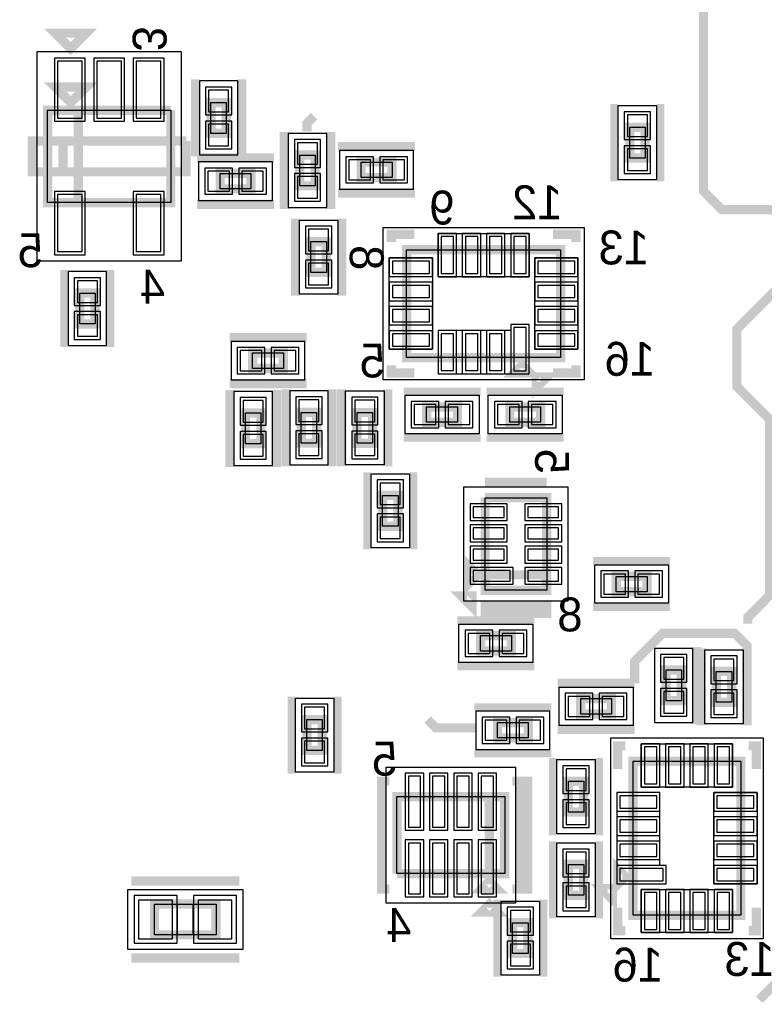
# Model space of a CAD drawing. Extents: x -10 to 137, y -32 to 198.
# Tile 43 of 64: x 104 to 116, y 70 to 87. Entities that reach past the tile are written whole.
import ezdxf

# ---------------------------------------------------------------- set-up
doc = ezdxf.new("R2010")
doc.units = 0
for name, color, linetype in [('PG_ASSEMBLY_BOTTOM', 52, 'CONTINUOUS'), ('PG_DFA_BOUND_BOTTOM', 254, 'CONTINUOUS'), ('PG_PLACE_BOUND_BOTTOM', 73, 'CONTINUOUS'), ('PG_SILKSCREEN_BOTTOM', 2, 'CONTINUOUS'), ('PG_SOLDERMASK_BOTTOM', 212, 'CONTINUOUS'), ('PIN_BOTTOM', 2, 'CONTINUOUS'), ('PIN_PASTEMASK_BOTTOM', 132, 'CONTINUOUS'), ('PIN_SOLDERMASK_BOTTOM', 212, 'CONTINUOUS'), ('VKO_BOTTOM', 173, 'CONTINUOUS')]:
    doc.layers.add(name, color=color, linetype=linetype)

msp = doc.modelspace()

# ---------------------------------------------------------------- linework, layer by layer
at = {"layer": 'PG_ASSEMBLY_BOTTOM', "const_width": 0.1524}
for points in [[(104.489504, 85.18906), (104.235504, 85.44306), (104.743504, 85.44306), (104.489504, 85.18906)], [(107.05592, 85.188552), (107.05592, 84.680552), (106.80192, 84.680552), (106.80192, 85.188552), (107.05592, 85.188552)], [(106.140504, 85.06206), (106.140504, 83.53806), (104.108504, 83.53806), (104.108504, 85.06206), (104.616504, 85.06206), (104.616504, 83.53806)], [(104.616504, 83.53806), (104.616504, 85.06206), (106.140504, 85.06206)], [(113.963196, 84.781136), (113.963196, 84.273136), (113.709196, 84.273136), (113.709196, 84.781136), (113.963196, 84.781136)], [(108.2675, 83.81492), (108.2675, 84.32292), (108.5215, 84.32292), (108.5215, 83.81492), (108.2675, 83.81492)], [(109.78896, 83.95208), (109.28096, 83.95208), (109.28096, 84.20608), (109.78896, 84.20608), (109.78896, 83.95208)], [(106.954828, 84.019644), (107.462828, 84.019644), (107.462828, 83.765644), (106.954828, 83.765644), (106.954828, 84.019644)], [(108.705904, 82.895694), (108.705904, 82.387694), (108.451904, 82.387694), (108.451904, 82.895694), (108.705904, 82.895694)], [(110.03026, 80.984344), (110.03026, 82.762344), (112.57026, 82.762344), (112.57026, 80.984344), (110.03026, 80.984344)], [(104.638094, 81.538572), (104.638094, 82.046572), (104.892094, 82.046572), (104.892094, 81.538572), (104.638094, 81.538572)], [(107.997752, 80.806036), (107.489752, 80.806036), (107.489752, 81.060036), (107.997752, 81.060036), (107.997752, 80.806036)], [(112.06226, 80.730344), (111.80826, 80.730344), (111.93526, 80.857344), (112.06226, 80.730344)], [(110.36046, 80.171036), (110.86846, 80.171036), (110.86846, 79.917036), (110.36046, 79.917036), (110.36046, 80.171036)], [(112.24006, 79.917036), (111.73206, 79.917036), (111.73206, 80.171036), (112.24006, 80.171036), (112.24006, 79.917036)], [(107.62615, 80.070706), (107.62615, 79.562706), (107.37215, 79.562706), (107.37215, 80.070706), (107.62615, 80.070706)], [(108.54563, 80.08112), (108.54563, 79.57312), (108.29163, 79.57312), (108.29163, 80.08112), (108.54563, 80.08112)], [(109.212634, 79.57058), (109.212634, 80.07858), (109.466634, 80.07858), (109.466634, 79.57058), (109.212634, 79.57058)], [(109.63402, 78.203044), (109.63402, 78.711044), (109.88802, 78.711044), (109.88802, 78.203044), (109.63402, 78.203044)], [(111.325152, 78.672436), (112.341152, 78.672436), (112.341152, 77.148436), (111.325152, 77.148436), (111.325152, 77.402436), (112.341152, 77.402436)], [(112.341152, 77.402436), (111.325152, 77.402436), (111.325152, 78.672436)], [(111.198152, 77.402436), (111.071152, 77.275436), (111.071152, 77.529436), (111.198152, 77.402436)], [(113.995708, 77.123036), (113.487708, 77.123036), (113.487708, 77.377036), (113.995708, 77.377036), (113.995708, 77.123036)], [(111.757968, 76.145136), (111.249968, 76.145136), (111.249968, 76.399136), (111.757968, 76.399136), (111.757968, 76.145136)], [(114.308382, 75.325732), (114.308382, 75.833732), (114.562382, 75.833732), (114.562382, 75.325732), (114.308382, 75.325732)], [(115.391438, 75.809856), (115.391438, 75.301856), (115.137438, 75.301856), (115.137438, 75.809856), (115.391438, 75.809856)], [(112.900714, 75.36053), (113.408714, 75.36053), (113.408714, 75.10653), (112.900714, 75.10653), (112.900714, 75.36053)], [(108.63961, 75.014836), (108.63961, 74.506836), (108.38561, 74.506836), (108.38561, 75.014836), (108.63961, 75.014836)], [(112.03686, 74.712576), (111.52886, 74.712576), (111.52886, 74.966576), (112.03686, 74.966576), (112.03686, 74.712576)], [(113.764568, 74.329036), (115.542568, 74.329036), (115.542568, 71.789036), (113.764568, 71.789036), (113.764568, 74.329036)], [(112.95126, 73.998836), (112.95126, 73.490836), (112.69726, 73.490836), (112.69726, 73.998836), (112.95126, 73.998836)], [(111.395002, 73.746106), (111.395002, 72.476106), (109.871002, 72.476106)], [(109.871002, 72.476106), (109.871002, 73.746106), (111.649002, 73.746106), (111.649002, 72.476106), (111.395002, 72.476106), (111.395002, 73.746106)], [(113.510568, 72.297036), (113.510568, 72.551036), (113.637568, 72.424036), (113.510568, 72.297036)], [(112.69726, 72.119236), (112.69726, 72.627236), (112.95126, 72.627236), (112.95126, 72.119236), (112.69726, 72.119236)], [(111.522002, 72.222106), (111.268002, 72.222106), (111.395002, 72.349106), (111.522002, 72.222106)], [(105.871264, 71.97471), (106.887264, 71.97471), (106.887264, 71.46671), (105.871264, 71.46671), (105.871264, 71.97471)], [(111.77905, 71.158608), (111.77905, 71.666608), (112.03305, 71.666608), (112.03305, 71.158608), (111.77905, 71.158608)]]:
    msp.add_lwpolyline(points, dxfattribs=at)
at = {"layer": 'PG_DFA_BOUND_BOTTOM'}
for points in [[(106.318304, 86.022434), (103.930704, 86.022434), (103.930704, 82.577686), (106.318304, 82.577686)], [(107.24642, 85.54466), (106.61142, 85.54466), (106.61142, 84.324444), (107.24642, 84.324444)], [(114.153696, 83.917028), (113.518696, 83.917028), (113.518696, 85.137244), (114.153696, 85.137244)], [(108.077, 83.458812), (108.712, 83.458812), (108.712, 84.679028), (108.077, 84.679028)], [(110.145068, 83.76158), (110.145068, 84.39658), (108.924852, 84.39658), (108.924852, 83.76158)], [(106.59872, 84.210144), (106.59872, 83.575144), (107.818936, 83.575144), (107.818936, 84.210144)], [(108.261404, 83.251802), (108.896404, 83.251802), (108.896404, 82.031586), (108.261404, 82.031586)], [(109.643164, 80.615282), (109.643164, 83.130644), (112.957356, 83.130644), (112.957356, 80.615282)], [(104.447594, 81.182464), (105.082594, 81.182464), (105.082594, 82.40268), (104.447594, 82.40268)], [(108.35386, 80.615536), (108.35386, 81.250536), (107.133644, 81.250536), (107.133644, 80.615536)], [(107.81665, 80.426814), (107.18165, 80.426814), (107.18165, 79.206598), (107.81665, 79.206598)], [(108.73613, 80.437228), (108.10113, 80.437228), (108.10113, 79.217012), (108.73613, 79.217012)], [(109.657134, 79.214472), (109.022134, 79.214472), (109.022134, 80.434688), (109.657134, 80.434688)], [(110.004352, 80.361536), (111.224568, 80.361536), (111.224568, 79.726536), (110.004352, 79.726536)], [(112.596168, 79.726536), (111.375952, 79.726536), (111.375952, 80.361536), (112.596168, 80.361536)], [(110.07852, 79.067152), (110.07852, 77.846936), (109.44352, 77.846936), (109.44352, 79.067152)], [(110.975902, 78.850236), (112.68964, 78.850236), (112.68964, 76.970636), (110.975902, 76.970636)], [(113.1316, 77.567536), (114.351816, 77.567536), (114.351816, 76.932536), (113.1316, 76.932536)], [(112.114076, 75.954636), (110.89386, 75.954636), (110.89386, 76.589636), (112.114076, 76.589636)], [(114.117882, 74.969624), (114.752882, 74.969624), (114.752882, 76.18984), (114.117882, 76.18984)], [(114.946938, 76.165964), (115.581938, 76.165964), (115.581938, 74.945748), (114.946938, 74.945748)], [(112.544606, 74.91603), (112.544606, 75.55103), (113.764822, 75.55103), (113.764822, 74.91603)], [(108.19511, 75.370944), (108.83011, 75.370944), (108.83011, 74.150728), (108.19511, 74.150728)], [(112.392968, 74.522076), (112.392968, 75.157076), (111.172752, 75.157076), (111.172752, 74.522076)], [(113.395506, 74.716132), (115.910868, 74.716132), (115.910868, 71.40194), (113.395506, 71.40194)], [(113.14176, 74.354944), (113.14176, 73.134728), (112.50676, 73.134728), (112.50676, 74.354944)], [(109.693202, 71.989696), (109.693202, 74.232516), (111.826802, 74.232516), (111.826802, 71.989696)], [(112.50676, 71.763128), (112.50676, 72.983344), (113.14176, 72.983344), (113.14176, 71.763128)], [(105.432098, 71.22541), (105.432098, 72.21601), (107.32643, 72.21601), (107.32643, 71.22541)], [(111.58855, 70.8025), (111.58855, 72.022716), (112.22355, 72.022716), (112.22355, 70.8025)]]:
    msp.add_lwpolyline(points, close=True, dxfattribs=at)
at = {"layer": 'PG_PLACE_BOUND_BOTTOM'}
for points in [[(106.140504, 85.06206), (106.140504, 83.53806), (104.108504, 83.53806), (104.108504, 85.06206)], [(107.05592, 85.188552), (107.05592, 84.680552), (106.80192, 84.680552), (106.80192, 85.188552)], [(113.963196, 84.273136), (113.709196, 84.273136), (113.709196, 84.781136), (113.963196, 84.781136)], [(108.2675, 83.81492), (108.2675, 84.32292), (108.5215, 84.32292), (108.5215, 83.81492)], [(109.78896, 83.95208), (109.28096, 83.95208), (109.28096, 84.20608), (109.78896, 84.20608)], [(106.954828, 84.019644), (107.462828, 84.019644), (107.462828, 83.765644), (106.954828, 83.765644)], [(108.451904, 82.895694), (108.705904, 82.895694), (108.705904, 82.387694), (108.451904, 82.387694)], [(110.03026, 80.984344), (110.03026, 82.762344), (112.57026, 82.762344), (112.57026, 80.984344)], [(104.638094, 81.538572), (104.638094, 82.046572), (104.892094, 82.046572), (104.892094, 81.538572)], [(107.997752, 80.806036), (107.489752, 80.806036), (107.489752, 81.060036), (107.997752, 81.060036)], [(107.62615, 80.070706), (107.62615, 79.562706), (107.37215, 79.562706), (107.37215, 80.070706)], [(108.54563, 80.08112), (108.54563, 79.57312), (108.29163, 79.57312), (108.29163, 80.08112)], [(109.466634, 79.57058), (109.212634, 79.57058), (109.212634, 80.07858), (109.466634, 80.07858)], [(110.36046, 80.171036), (110.86846, 80.171036), (110.86846, 79.917036), (110.36046, 79.917036)], [(112.24006, 79.917036), (111.73206, 79.917036), (111.73206, 80.171036), (112.24006, 80.171036)], [(109.88802, 78.711044), (109.88802, 78.203044), (109.63402, 78.203044), (109.63402, 78.711044)], [(111.325152, 78.672436), (112.341152, 78.672436), (112.341152, 77.148436), (111.325152, 77.148436)], [(113.487708, 77.377036), (113.995708, 77.377036), (113.995708, 77.123036), (113.487708, 77.123036)], [(111.757968, 76.145136), (111.249968, 76.145136), (111.249968, 76.399136), (111.757968, 76.399136)], [(114.308382, 75.325732), (114.308382, 75.833732), (114.562382, 75.833732), (114.562382, 75.325732)], [(115.137438, 75.809856), (115.391438, 75.809856), (115.391438, 75.301856), (115.137438, 75.301856)], [(112.900714, 75.10653), (112.900714, 75.36053), (113.408714, 75.36053), (113.408714, 75.10653)], [(108.38561, 75.014836), (108.63961, 75.014836), (108.63961, 74.506836), (108.38561, 74.506836)], [(112.03686, 74.712576), (111.52886, 74.712576), (111.52886, 74.966576), (112.03686, 74.966576)], [(113.764568, 74.329036), (115.542568, 74.329036), (115.542568, 71.789036), (113.764568, 71.789036)], [(112.95126, 73.998836), (112.95126, 73.490836), (112.69726, 73.490836), (112.69726, 73.998836)], [(109.871002, 72.476106), (109.871002, 73.746106), (111.649002, 73.746106), (111.649002, 72.476106)], [(112.69726, 72.119236), (112.69726, 72.627236), (112.95126, 72.627236), (112.95126, 72.119236)], [(105.871264, 71.46671), (105.871264, 71.97471), (106.887264, 71.97471), (106.887264, 71.46671)], [(111.77905, 71.158608), (111.77905, 71.666608), (112.03305, 71.666608), (112.03305, 71.158608)]]:
    msp.add_lwpolyline(points, close=True, dxfattribs=at)
at = {"layer": 'PG_SILKSCREEN_BOTTOM'}
for points, const_width in [([(115.61191, 87.5665), (118.18747, 87.5665), (118.60911, 87.14486), (118.60911, 84.19338), (117.83695, 83.42122), (115.23345, 83.42122), (114.92611, 83.72856), (114.92611, 86.8807), (115.61191, 87.5665)], 0.1524), ([(104.489504, 86.07806), (104.235504, 86.33206), (104.743504, 86.33206), (104.489504, 86.07806)], 0.1524), ([(106.54792, 85.569552), (106.54792, 84.299552)], 0.1524), ([(107.30992, 85.569552), (107.30992, 84.299552)], 0.1524), ([(113.455196, 85.162136), (113.455196, 83.892136)], 0.127), ([(114.217196, 85.162136), (114.217196, 83.892136)], 0.127), ([(108.38688, 84.715604), (108.38688, 84.845906), (108.504736, 84.963762)], 0.1524), ([(108.0135, 83.43392), (108.0135, 84.70392)], 0.1524), ([(108.7755, 83.43392), (108.7755, 84.70392)], 0.1524), ([(106.394504, 84.55406), (106.394504, 84.04606), (103.854504, 84.04606), (103.854504, 84.55406), (104.362504, 84.55406), (104.362504, 84.04606)], 0.1524), ([(104.362504, 84.04606), (104.362504, 84.55406), (106.394504, 84.55406)], 0.1524), ([(110.16996, 84.46008), (108.89996, 84.46008)], 0.1524), ([(106.573828, 84.273644), (107.843828, 84.273644)], 0.1524), ([(110.16996, 83.69808), (108.89996, 83.69808)], 0.1524), ([(106.573828, 83.511644), (107.843828, 83.511644)], 0.1524), ([(108.197904, 83.276694), (108.197904, 82.006694)], 0.1524), ([(108.959904, 83.276694), (108.959904, 82.006694)], 0.1524), ([(115.65763, 76.59624), (115.65763, 76.70165), (116.0145, 77.05852), (116.0145, 79.97063), (115.47602, 80.50911), (115.47602, 81.45272), (116.55298, 82.52968), (116.55298, 83.17103)], 0.1524), ([(109.77626, 82.889344), (109.77626, 83.016344), (110.15726, 83.016344)], 0.1524), ([(112.82426, 82.889344), (112.82426, 83.016344), (112.44326, 83.016344)], 0.1524), ([(104.384094, 81.157572), (104.384094, 82.427572)], 0.127), ([(105.146094, 81.157572), (105.146094, 82.427572)], 0.127), ([(108.378752, 81.314036), (107.108752, 81.314036)], 0.1524), ([(109.77626, 80.857344), (109.77626, 80.730344), (110.15726, 80.730344)], 0.1524), ([(112.44326, 80.730344), (112.82426, 80.730344), (112.82426, 80.857344)], 0.1524), ([(112.345724, 80.662018), (112.166146, 80.48244), (112.166146, 80.662018), (112.345724, 80.662018)], 0.1524), ([(108.378752, 80.552036), (107.108752, 80.552036)], 0.1524), ([(107.11815, 80.451706), (107.11815, 79.181706)], 0.1524), ([(107.88015, 80.451706), (107.88015, 79.181706)], 0.1524), ([(108.03763, 80.46212), (108.03763, 79.19212)], 0.1524), ([(108.79963, 80.46212), (108.79963, 79.19212)], 0.1524), ([(108.958634, 79.18958), (108.958634, 80.45958)], 0.1524), ([(109.720634, 79.18958), (109.720634, 80.45958)], 0.1524), ([(109.97946, 80.425036), (111.24946, 80.425036)], 0.127), ([(112.62106, 80.425036), (111.35106, 80.425036)], 0.127), ([(109.97946, 79.663036), (111.24946, 79.663036)], 0.127), ([(112.62106, 79.663036), (111.35106, 79.663036)], 0.127), ([(109.38002, 77.822044), (109.38002, 79.092044)], 0.127), ([(110.14202, 77.822044), (110.14202, 79.092044)], 0.127), ([(111.325152, 78.926436), (112.341152, 78.926436)], 0.1524), ([(114.376708, 77.631036), (113.106708, 77.631036)], 0.127), ([(111.108744, 77.054456), (111.108744, 76.874878), (110.929166, 77.054456), (111.108744, 77.054456)], 0.1524), ([(111.325152, 76.894436), (111.325152, 76.767436), (112.341152, 76.767436), (112.341152, 76.894436), (111.325152, 76.894436)], 0.1524), ([(114.376708, 76.869036), (113.106708, 76.869036)], 0.127), ([(112.138968, 76.653136), (110.868968, 76.653136)], 0.127), ([(113.789714, 75.61453), (113.789714, 75.974194), (114.25301, 76.43749), (115.44173, 76.43749), (115.645438, 76.233782), (115.645438, 76.190856)], 0.1524), ([(114.816382, 74.944732), (114.816382, 76.214732)], 0.1524), ([(114.883438, 76.190856), (114.883438, 74.920856)], 0.1524), ([(115.645438, 76.190856), (115.645438, 74.920856)], 0.1524), ([(112.138968, 75.891136), (110.868968, 75.891136)], 0.127), ([(112.519714, 75.61453), (113.789714, 75.61453)], 0.1524), ([(108.13161, 75.395836), (108.13161, 74.125836)], 0.127), ([(108.89361, 75.395836), (108.89361, 74.125836)], 0.127), ([(112.41786, 75.220576), (111.14786, 75.220576)], 0.127), ([(111.16818, 74.8792), (110.51159, 74.8792), (110.374176, 75.016614)], 0.1524), ([(112.519714, 74.85253), (113.789714, 74.85253)], 0.1524), ([(112.41786, 74.458576), (111.14786, 74.458576)], 0.127), ([(113.637568, 74.583036), (113.510568, 74.583036), (113.510568, 74.202036)], 0.1524), ([(115.669568, 74.583036), (115.796568, 74.583036), (115.796568, 74.202036)], 0.1524), ([(112.44326, 74.379836), (112.44326, 73.109836)], 0.127), ([(113.20526, 74.379836), (113.20526, 73.109836)], 0.127), ([(109.744002, 72.222106), (109.617002, 72.222106), (109.617002, 74.000106), (109.744002, 74.000106)], 0.1524), ([(111.776002, 72.222106), (111.903002, 72.222106), (111.903002, 74.000106)], 0.1524), ([(111.776002, 74.000106), (112.030002, 74.000106), (112.030002, 72.222106), (111.776002, 72.222106)], 0.1524), ([(112.44326, 71.738236), (112.44326, 73.008236)], 0.127), ([(113.20526, 71.738236), (113.20526, 73.008236)], 0.127), ([(105.490264, 72.35571), (107.268264, 72.35571)], 0.1524), ([(113.424462, 72.04964), (113.244884, 72.229218), (113.424462, 72.229218), (113.424462, 72.04964)], 0.1524), ([(111.522002, 71.841106), (111.268002, 71.841106), (111.395002, 71.968106), (111.522002, 71.841106)], 0.1524), ([(111.52505, 70.777608), (111.52505, 72.047608)], 0.127), ([(112.28705, 70.777608), (112.28705, 72.047608)], 0.127), ([(113.510568, 71.916036), (113.510568, 71.535036), (113.637568, 71.535036)], 0.1524), ([(115.669568, 71.535036), (115.796568, 71.535036), (115.796568, 71.916036)], 0.1524), ([(105.490264, 71.08571), (107.268264, 71.08571)], 0.1524), ([(116.401596, 70.79361), (116.242846, 70.79361), (115.84686, 70.397624)], 0.1524)]:
    msp.add_lwpolyline(points, dxfattribs=dict(at, const_width=const_width))
at = {"layer": 'PG_SOLDERMASK_BOTTOM'}
for points in [[(110.547912, 82.317844), (110.547912, 83.029044), (112.052608, 83.029044), (112.052608, 82.317844)], [(109.744764, 81.120996), (109.744764, 82.625692), (110.455964, 82.625692), (110.455964, 81.120996)], [(112.144556, 81.120996), (112.144556, 82.625692), (112.855756, 82.625692), (112.855756, 81.120996)], [(110.547912, 80.717644), (111.747808, 80.717644), (111.747808, 80.716882), (112.052608, 80.716882), (112.052608, 81.529682), (111.747808, 81.529682), (111.747808, 81.428844), (110.547912, 81.428844)], [(113.90122, 74.614532), (115.405916, 74.614532), (115.405916, 73.903332), (113.90122, 73.903332)], [(113.497868, 73.811384), (113.497868, 72.611488), (113.497106, 72.611488), (113.497106, 72.306688), (114.309906, 72.306688), (114.309906, 72.611488), (114.209068, 72.611488), (114.209068, 73.811384)], [(115.098068, 73.811384), (115.809268, 73.811384), (115.809268, 72.306688), (115.098068, 72.306688)], [(113.90122, 72.21474), (115.405916, 72.21474), (115.405916, 71.50354), (113.90122, 71.50354)]]:
    msp.add_lwpolyline(points, close=True, dxfattribs=at)
at = {"layer": 'PIN_BOTTOM'}
for points in [[(104.677718, 85.870034), (104.271318, 85.870034), (104.271318, 84.930234), (104.677718, 84.930234)], [(105.327704, 85.870034), (104.921304, 85.870034), (104.921304, 84.930234), (105.327704, 84.930234)], [(105.97769, 85.870034), (105.57129, 85.870034), (105.57129, 84.930234), (105.97769, 84.930234)], [(107.09402, 85.39226), (106.76382, 85.39226), (106.76382, 85.03666), (107.09402, 85.03666)], [(114.001296, 84.984844), (113.671096, 84.984844), (113.671096, 84.629244), (114.001296, 84.629244)], [(107.09402, 84.832444), (106.76382, 84.832444), (106.76382, 84.476844), (107.09402, 84.476844)], [(108.2294, 84.171028), (108.5596, 84.171028), (108.5596, 84.526628), (108.2294, 84.526628)], [(114.001296, 84.425028), (113.671096, 84.425028), (113.671096, 84.069428), (114.001296, 84.069428)], [(109.432852, 83.91398), (109.432852, 84.24418), (109.077252, 84.24418), (109.077252, 83.91398)], [(109.992668, 83.91398), (109.992668, 84.24418), (109.637068, 84.24418), (109.637068, 83.91398)], [(106.75112, 84.057744), (106.75112, 83.727544), (107.10672, 83.727544), (107.10672, 84.057744)], [(107.310936, 84.057744), (107.310936, 83.727544), (107.666536, 83.727544), (107.666536, 84.057744)], [(108.2294, 83.611212), (108.5596, 83.611212), (108.5596, 83.966812), (108.2294, 83.966812)], [(104.677718, 83.669886), (104.271318, 83.669886), (104.271318, 82.730086), (104.677718, 82.730086)], [(105.97769, 83.669886), (105.57129, 83.669886), (105.57129, 82.730086), (105.97769, 82.730086)], [(108.744004, 83.099402), (108.413804, 83.099402), (108.413804, 82.743802), (108.744004, 82.743802)], [(110.598712, 82.368644), (110.801912, 82.368644), (110.801912, 82.978244), (110.598712, 82.978244)], [(110.998762, 82.368644), (111.201962, 82.368644), (111.201962, 82.978244), (110.998762, 82.978244)], [(111.398558, 82.368644), (111.601758, 82.368644), (111.601758, 82.978244), (111.398558, 82.978244)], [(111.798608, 82.368644), (112.001808, 82.368644), (112.001808, 82.978244), (111.798608, 82.978244)], [(108.744004, 82.539586), (108.413804, 82.539586), (108.413804, 82.183986), (108.744004, 82.183986)], [(109.795564, 82.574892), (109.795564, 82.371692), (110.405164, 82.371692), (110.405164, 82.574892)], [(112.195356, 82.574892), (112.195356, 82.371692), (112.804956, 82.371692), (112.804956, 82.574892)], [(104.599994, 81.89468), (104.930194, 81.89468), (104.930194, 82.25028), (104.599994, 82.25028)], [(109.795564, 82.174842), (109.795564, 81.971642), (110.405164, 81.971642), (110.405164, 82.174842)], [(112.195356, 82.174842), (112.195356, 81.971642), (112.804956, 81.971642), (112.804956, 82.174842)], [(104.599994, 81.334864), (104.930194, 81.334864), (104.930194, 81.690464), (104.599994, 81.690464)], [(109.795564, 81.775046), (109.795564, 81.571846), (110.405164, 81.571846), (110.405164, 81.775046)], [(112.195356, 81.775046), (112.195356, 81.571846), (112.804956, 81.571846), (112.804956, 81.775046)], [(109.795564, 81.374996), (109.795564, 81.171796), (110.405164, 81.171796), (110.405164, 81.374996)], [(110.598712, 80.768444), (110.801912, 80.768444), (110.801912, 81.378044), (110.598712, 81.378044)], [(110.998762, 80.768444), (111.201962, 80.768444), (111.201962, 81.378044), (110.998762, 81.378044)], [(111.398558, 80.768444), (111.601758, 80.768444), (111.601758, 81.378044), (111.398558, 81.378044)], [(111.798608, 80.767682), (112.001808, 80.767682), (112.001808, 81.478882), (111.798608, 81.478882)], [(112.195356, 81.374996), (112.195356, 81.171796), (112.804956, 81.171796), (112.804956, 81.374996)], [(107.641644, 80.767936), (107.641644, 81.098136), (107.286044, 81.098136), (107.286044, 80.767936)], [(108.20146, 80.767936), (108.20146, 81.098136), (107.84586, 81.098136), (107.84586, 80.767936)], [(107.66425, 80.274414), (107.33405, 80.274414), (107.33405, 79.918814), (107.66425, 79.918814)], [(108.58373, 80.284828), (108.25353, 80.284828), (108.25353, 79.929228), (108.58373, 79.929228)], [(109.174534, 79.926688), (109.504734, 79.926688), (109.504734, 80.282288), (109.174534, 80.282288)], [(110.156752, 80.209136), (110.156752, 79.878936), (110.512352, 79.878936), (110.512352, 80.209136)], [(110.716568, 80.209136), (110.716568, 79.878936), (111.072168, 79.878936), (111.072168, 80.209136)], [(111.883952, 79.878936), (111.883952, 80.209136), (111.528352, 80.209136), (111.528352, 79.878936)], [(112.443768, 79.878936), (112.443768, 80.209136), (112.088168, 80.209136), (112.088168, 79.878936)], [(107.66425, 79.714598), (107.33405, 79.714598), (107.33405, 79.358998), (107.66425, 79.358998)], [(108.58373, 79.725012), (108.25353, 79.725012), (108.25353, 79.369412), (108.58373, 79.369412)], [(109.174534, 79.366872), (109.504734, 79.366872), (109.504734, 79.722472), (109.174534, 79.722472)], [(109.59592, 78.559152), (109.92612, 78.559152), (109.92612, 78.914752), (109.59592, 78.914752)], [(111.637064, 78.346554), (111.637064, 78.524354), (111.129064, 78.524354), (111.129064, 78.346554)], [(112.53724, 78.346554), (112.53724, 78.524354), (112.02924, 78.524354), (112.02924, 78.346554)], [(109.59592, 77.999336), (109.92612, 77.999336), (109.92612, 78.354936), (109.59592, 78.354936)], [(111.637064, 77.996542), (111.637064, 78.174342), (111.129064, 78.174342), (111.129064, 77.996542)], [(112.53724, 77.996542), (112.53724, 78.174342), (112.02924, 78.174342), (112.02924, 77.996542)], [(111.637064, 77.64653), (111.637064, 77.82433), (111.129064, 77.82433), (111.129064, 77.64653)], [(112.53724, 77.64653), (112.53724, 77.82433), (112.02924, 77.82433), (112.02924, 77.64653)], [(111.737902, 77.296518), (111.737902, 77.474318), (111.128302, 77.474318), (111.128302, 77.296518)], [(112.53724, 77.296518), (112.53724, 77.474318), (112.02924, 77.474318), (112.02924, 77.296518)], [(113.6396, 77.084936), (113.6396, 77.415136), (113.284, 77.415136), (113.284, 77.084936)], [(114.199416, 77.084936), (114.199416, 77.415136), (113.843816, 77.415136), (113.843816, 77.084936)], [(111.40186, 76.107036), (111.40186, 76.437236), (111.04626, 76.437236), (111.04626, 76.107036)], [(111.961676, 76.107036), (111.961676, 76.437236), (111.606076, 76.437236), (111.606076, 76.107036)], [(114.270282, 75.68184), (114.600482, 75.68184), (114.600482, 76.03744), (114.270282, 76.03744)], [(115.429538, 76.013564), (115.099338, 76.013564), (115.099338, 75.657964), (115.429538, 75.657964)], [(112.697006, 75.39863), (112.697006, 75.06843), (113.052606, 75.06843), (113.052606, 75.39863)], [(113.256822, 75.39863), (113.256822, 75.06843), (113.612422, 75.06843), (113.612422, 75.39863)], [(114.270282, 75.122024), (114.600482, 75.122024), (114.600482, 75.477624), (114.270282, 75.477624)], [(115.429538, 75.453748), (115.099338, 75.453748), (115.099338, 75.098148), (115.429538, 75.098148)], [(108.67771, 75.218544), (108.34751, 75.218544), (108.34751, 74.862944), (108.67771, 74.862944)], [(111.680752, 74.674476), (111.680752, 75.004676), (111.325152, 75.004676), (111.325152, 74.674476)], [(112.240568, 74.674476), (112.240568, 75.004676), (111.884968, 75.004676), (111.884968, 74.674476)], [(108.67771, 74.658728), (108.34751, 74.658728), (108.34751, 74.303128), (108.67771, 74.303128)], [(114.15522, 74.563732), (113.95202, 74.563732), (113.95202, 73.954132), (114.15522, 73.954132)], [(114.55527, 74.563732), (114.35207, 74.563732), (114.35207, 73.954132), (114.55527, 73.954132)], [(114.955066, 74.563732), (114.751866, 74.563732), (114.751866, 73.954132), (114.955066, 73.954132)], [(115.355116, 74.563732), (115.151916, 74.563732), (115.151916, 73.954132), (115.355116, 73.954132)], [(112.98936, 74.202544), (112.65916, 74.202544), (112.65916, 73.846944), (112.98936, 73.846944)], [(110.058454, 73.241916), (110.261654, 73.241916), (110.261654, 74.080116), (110.058454, 74.080116)], [(110.458504, 73.241916), (110.661704, 73.241916), (110.661704, 74.080116), (110.458504, 74.080116)], [(110.8583, 73.241916), (111.0615, 73.241916), (111.0615, 74.080116), (110.8583, 74.080116)], [(111.25835, 73.241916), (111.46155, 73.241916), (111.46155, 74.080116), (111.25835, 74.080116)], [(113.548668, 73.760584), (113.548668, 73.557384), (114.158268, 73.557384), (114.158268, 73.760584)], [(115.148868, 73.760584), (115.148868, 73.557384), (115.758468, 73.557384), (115.758468, 73.760584)], [(112.98936, 73.642728), (112.65916, 73.642728), (112.65916, 73.287128), (112.98936, 73.287128)], [(113.548668, 73.360534), (113.548668, 73.157334), (114.158268, 73.157334), (114.158268, 73.360534)], [(115.148868, 73.360534), (115.148868, 73.157334), (115.758468, 73.157334), (115.758468, 73.360534)], [(110.058454, 72.142096), (110.261654, 72.142096), (110.261654, 72.980296), (110.058454, 72.980296)], [(110.458504, 72.142096), (110.661704, 72.142096), (110.661704, 72.980296), (110.458504, 72.980296)], [(110.8583, 72.142096), (111.0615, 72.142096), (111.0615, 72.980296), (110.8583, 72.980296)], [(111.25835, 72.142096), (111.46155, 72.142096), (111.46155, 72.980296), (111.25835, 72.980296)], [(113.548668, 72.960738), (113.548668, 72.757538), (114.158268, 72.757538), (114.158268, 72.960738)], [(115.148868, 72.960738), (115.148868, 72.757538), (115.758468, 72.757538), (115.758468, 72.960738)], [(112.65916, 72.475344), (112.98936, 72.475344), (112.98936, 72.830944), (112.65916, 72.830944)], [(113.547906, 72.560688), (113.547906, 72.357488), (114.259106, 72.357488), (114.259106, 72.560688)], [(115.148868, 72.560688), (115.148868, 72.357488), (115.758468, 72.357488), (115.758468, 72.560688)], [(112.65916, 71.915528), (112.98936, 71.915528), (112.98936, 72.271128), (112.65916, 72.271128)], [(114.15522, 72.16394), (113.95202, 72.16394), (113.95202, 71.55434), (114.15522, 71.55434)], [(114.55527, 72.16394), (114.35207, 72.16394), (114.35207, 71.55434), (114.55527, 71.55434)], [(114.955066, 72.16394), (114.751866, 72.16394), (114.751866, 71.55434), (114.955066, 71.55434)], [(115.355116, 72.16394), (115.151916, 72.16394), (115.151916, 71.55434), (115.355116, 71.55434)], [(105.609898, 72.03821), (105.609898, 71.40321), (106.168698, 71.40321), (106.168698, 72.03821)], [(106.58983, 72.03821), (106.58983, 71.40321), (107.14863, 71.40321), (107.14863, 72.03821)], [(111.74095, 71.514716), (112.07115, 71.514716), (112.07115, 71.870316), (111.74095, 71.870316)], [(111.74095, 70.9549), (112.07115, 70.9549), (112.07115, 71.3105), (111.74095, 71.3105)]]:
    msp.add_lwpolyline(points, close=True, dxfattribs=at)
at = {"layer": 'PIN_PASTEMASK_BOTTOM'}
for points in [[(104.677718, 85.870034), (104.271318, 85.870034), (104.271318, 84.930234), (104.677718, 84.930234)], [(105.327704, 85.870034), (104.921304, 85.870034), (104.921304, 84.930234), (105.327704, 84.930234)], [(105.97769, 85.870034), (105.57129, 85.870034), (105.57129, 84.930234), (105.97769, 84.930234)], [(107.09402, 85.39226), (106.76382, 85.39226), (106.76382, 85.03666), (107.09402, 85.03666)], [(114.001296, 84.984844), (113.671096, 84.984844), (113.671096, 84.629244), (114.001296, 84.629244)], [(107.09402, 84.832444), (106.76382, 84.832444), (106.76382, 84.476844), (107.09402, 84.476844)], [(108.2294, 84.171028), (108.5596, 84.171028), (108.5596, 84.526628), (108.2294, 84.526628)], [(114.001296, 84.425028), (113.671096, 84.425028), (113.671096, 84.069428), (114.001296, 84.069428)], [(109.432852, 83.91398), (109.432852, 84.24418), (109.077252, 84.24418), (109.077252, 83.91398)], [(109.992668, 83.91398), (109.992668, 84.24418), (109.637068, 84.24418), (109.637068, 83.91398)], [(106.75112, 84.057744), (106.75112, 83.727544), (107.10672, 83.727544), (107.10672, 84.057744)], [(107.310936, 84.057744), (107.310936, 83.727544), (107.666536, 83.727544), (107.666536, 84.057744)], [(108.2294, 83.611212), (108.5596, 83.611212), (108.5596, 83.966812), (108.2294, 83.966812)], [(104.677718, 83.669886), (104.271318, 83.669886), (104.271318, 82.730086), (104.677718, 82.730086)], [(105.97769, 83.669886), (105.57129, 83.669886), (105.57129, 82.730086), (105.97769, 82.730086)], [(108.744004, 83.099402), (108.413804, 83.099402), (108.413804, 82.743802), (108.744004, 82.743802)], [(110.598712, 82.368644), (110.801912, 82.368644), (110.801912, 82.978244), (110.598712, 82.978244)], [(110.998762, 82.368644), (111.201962, 82.368644), (111.201962, 82.978244), (110.998762, 82.978244)], [(111.398558, 82.368644), (111.601758, 82.368644), (111.601758, 82.978244), (111.398558, 82.978244)], [(111.798608, 82.368644), (112.001808, 82.368644), (112.001808, 82.978244), (111.798608, 82.978244)], [(108.744004, 82.539586), (108.413804, 82.539586), (108.413804, 82.183986), (108.744004, 82.183986)], [(109.795564, 82.574892), (109.795564, 82.371692), (110.405164, 82.371692), (110.405164, 82.574892)], [(112.195356, 82.574892), (112.195356, 82.371692), (112.804956, 82.371692), (112.804956, 82.574892)], [(104.599994, 81.89468), (104.930194, 81.89468), (104.930194, 82.25028), (104.599994, 82.25028)], [(109.795564, 82.174842), (109.795564, 81.971642), (110.405164, 81.971642), (110.405164, 82.174842)], [(112.195356, 82.174842), (112.195356, 81.971642), (112.804956, 81.971642), (112.804956, 82.174842)], [(104.599994, 81.334864), (104.930194, 81.334864), (104.930194, 81.690464), (104.599994, 81.690464)], [(109.795564, 81.775046), (109.795564, 81.571846), (110.405164, 81.571846), (110.405164, 81.775046)], [(112.195356, 81.775046), (112.195356, 81.571846), (112.804956, 81.571846), (112.804956, 81.775046)], [(109.795564, 81.374996), (109.795564, 81.171796), (110.405164, 81.171796), (110.405164, 81.374996)], [(110.598712, 80.768444), (110.801912, 80.768444), (110.801912, 81.378044), (110.598712, 81.378044)], [(110.998762, 80.768444), (111.201962, 80.768444), (111.201962, 81.378044), (110.998762, 81.378044)], [(111.398558, 80.768444), (111.601758, 80.768444), (111.601758, 81.378044), (111.398558, 81.378044)], [(111.798608, 80.767682), (112.001808, 80.767682), (112.001808, 81.478882), (111.798608, 81.478882)], [(112.195356, 81.374996), (112.195356, 81.171796), (112.804956, 81.171796), (112.804956, 81.374996)], [(107.641644, 80.767936), (107.641644, 81.098136), (107.286044, 81.098136), (107.286044, 80.767936)], [(108.20146, 80.767936), (108.20146, 81.098136), (107.84586, 81.098136), (107.84586, 80.767936)], [(107.66425, 80.274414), (107.33405, 80.274414), (107.33405, 79.918814), (107.66425, 79.918814)], [(108.58373, 80.284828), (108.25353, 80.284828), (108.25353, 79.929228), (108.58373, 79.929228)], [(109.174534, 79.926688), (109.504734, 79.926688), (109.504734, 80.282288), (109.174534, 80.282288)], [(110.156752, 80.209136), (110.156752, 79.878936), (110.512352, 79.878936), (110.512352, 80.209136)], [(110.716568, 80.209136), (110.716568, 79.878936), (111.072168, 79.878936), (111.072168, 80.209136)], [(111.883952, 79.878936), (111.883952, 80.209136), (111.528352, 80.209136), (111.528352, 79.878936)], [(112.443768, 79.878936), (112.443768, 80.209136), (112.088168, 80.209136), (112.088168, 79.878936)], [(107.66425, 79.714598), (107.33405, 79.714598), (107.33405, 79.358998), (107.66425, 79.358998)], [(108.58373, 79.725012), (108.25353, 79.725012), (108.25353, 79.369412), (108.58373, 79.369412)], [(109.174534, 79.366872), (109.504734, 79.366872), (109.504734, 79.722472), (109.174534, 79.722472)], [(109.59592, 78.559152), (109.92612, 78.559152), (109.92612, 78.914752), (109.59592, 78.914752)], [(111.637064, 78.346554), (111.637064, 78.524354), (111.129064, 78.524354), (111.129064, 78.346554)], [(112.53724, 78.346554), (112.53724, 78.524354), (112.02924, 78.524354), (112.02924, 78.346554)], [(109.59592, 77.999336), (109.92612, 77.999336), (109.92612, 78.354936), (109.59592, 78.354936)], [(111.637064, 77.996542), (111.637064, 78.174342), (111.129064, 78.174342), (111.129064, 77.996542)], [(112.53724, 77.996542), (112.53724, 78.174342), (112.02924, 78.174342), (112.02924, 77.996542)], [(111.637064, 77.64653), (111.637064, 77.82433), (111.129064, 77.82433), (111.129064, 77.64653)], [(112.53724, 77.64653), (112.53724, 77.82433), (112.02924, 77.82433), (112.02924, 77.64653)], [(111.737902, 77.296518), (111.737902, 77.474318), (111.128302, 77.474318), (111.128302, 77.296518)], [(112.53724, 77.296518), (112.53724, 77.474318), (112.02924, 77.474318), (112.02924, 77.296518)], [(113.6396, 77.084936), (113.6396, 77.415136), (113.284, 77.415136), (113.284, 77.084936)], [(114.199416, 77.084936), (114.199416, 77.415136), (113.843816, 77.415136), (113.843816, 77.084936)], [(111.40186, 76.107036), (111.40186, 76.437236), (111.04626, 76.437236), (111.04626, 76.107036)], [(111.961676, 76.107036), (111.961676, 76.437236), (111.606076, 76.437236), (111.606076, 76.107036)], [(114.270282, 75.68184), (114.600482, 75.68184), (114.600482, 76.03744), (114.270282, 76.03744)], [(115.429538, 76.013564), (115.099338, 76.013564), (115.099338, 75.657964), (115.429538, 75.657964)], [(112.697006, 75.39863), (112.697006, 75.06843), (113.052606, 75.06843), (113.052606, 75.39863)], [(113.256822, 75.39863), (113.256822, 75.06843), (113.612422, 75.06843), (113.612422, 75.39863)], [(114.270282, 75.122024), (114.600482, 75.122024), (114.600482, 75.477624), (114.270282, 75.477624)], [(115.429538, 75.453748), (115.099338, 75.453748), (115.099338, 75.098148), (115.429538, 75.098148)], [(108.67771, 75.218544), (108.34751, 75.218544), (108.34751, 74.862944), (108.67771, 74.862944)], [(111.680752, 74.674476), (111.680752, 75.004676), (111.325152, 75.004676), (111.325152, 74.674476)], [(112.240568, 74.674476), (112.240568, 75.004676), (111.884968, 75.004676), (111.884968, 74.674476)], [(108.67771, 74.658728), (108.34751, 74.658728), (108.34751, 74.303128), (108.67771, 74.303128)], [(114.15522, 74.563732), (113.95202, 74.563732), (113.95202, 73.954132), (114.15522, 73.954132)], [(114.55527, 74.563732), (114.35207, 74.563732), (114.35207, 73.954132), (114.55527, 73.954132)], [(114.955066, 74.563732), (114.751866, 74.563732), (114.751866, 73.954132), (114.955066, 73.954132)], [(115.355116, 74.563732), (115.151916, 74.563732), (115.151916, 73.954132), (115.355116, 73.954132)], [(112.98936, 74.202544), (112.65916, 74.202544), (112.65916, 73.846944), (112.98936, 73.846944)], [(110.058454, 73.241916), (110.261654, 73.241916), (110.261654, 74.080116), (110.058454, 74.080116)], [(110.458504, 73.241916), (110.661704, 73.241916), (110.661704, 74.080116), (110.458504, 74.080116)], [(110.8583, 73.241916), (111.0615, 73.241916), (111.0615, 74.080116), (110.8583, 74.080116)], [(111.25835, 73.241916), (111.46155, 73.241916), (111.46155, 74.080116), (111.25835, 74.080116)], [(113.548668, 73.760584), (113.548668, 73.557384), (114.158268, 73.557384), (114.158268, 73.760584)], [(115.148868, 73.760584), (115.148868, 73.557384), (115.758468, 73.557384), (115.758468, 73.760584)], [(112.98936, 73.642728), (112.65916, 73.642728), (112.65916, 73.287128), (112.98936, 73.287128)], [(113.548668, 73.360534), (113.548668, 73.157334), (114.158268, 73.157334), (114.158268, 73.360534)], [(115.148868, 73.360534), (115.148868, 73.157334), (115.758468, 73.157334), (115.758468, 73.360534)], [(110.058454, 72.142096), (110.261654, 72.142096), (110.261654, 72.980296), (110.058454, 72.980296)], [(110.458504, 72.142096), (110.661704, 72.142096), (110.661704, 72.980296), (110.458504, 72.980296)], [(110.8583, 72.142096), (111.0615, 72.142096), (111.0615, 72.980296), (110.8583, 72.980296)], [(111.25835, 72.142096), (111.46155, 72.142096), (111.46155, 72.980296), (111.25835, 72.980296)], [(113.548668, 72.960738), (113.548668, 72.757538), (114.158268, 72.757538), (114.158268, 72.960738)], [(115.148868, 72.960738), (115.148868, 72.757538), (115.758468, 72.757538), (115.758468, 72.960738)], [(112.65916, 72.475344), (112.98936, 72.475344), (112.98936, 72.830944), (112.65916, 72.830944)], [(113.547906, 72.560688), (113.547906, 72.357488), (114.259106, 72.357488), (114.259106, 72.560688)], [(115.148868, 72.560688), (115.148868, 72.357488), (115.758468, 72.357488), (115.758468, 72.560688)], [(112.65916, 71.915528), (112.98936, 71.915528), (112.98936, 72.271128), (112.65916, 72.271128)], [(114.15522, 72.16394), (113.95202, 72.16394), (113.95202, 71.55434), (114.15522, 71.55434)], [(114.55527, 72.16394), (114.35207, 72.16394), (114.35207, 71.55434), (114.55527, 71.55434)], [(114.955066, 72.16394), (114.751866, 72.16394), (114.751866, 71.55434), (114.955066, 71.55434)], [(115.355116, 72.16394), (115.151916, 72.16394), (115.151916, 71.55434), (115.355116, 71.55434)], [(105.609898, 72.03821), (105.609898, 71.40321), (106.168698, 71.40321), (106.168698, 72.03821)], [(106.58983, 72.03821), (106.58983, 71.40321), (107.14863, 71.40321), (107.14863, 72.03821)], [(111.74095, 71.514716), (112.07115, 71.514716), (112.07115, 71.870316), (111.74095, 71.870316)], [(111.74095, 70.9549), (112.07115, 70.9549), (112.07115, 71.3105), (111.74095, 71.3105)]]:
    msp.add_lwpolyline(points, close=True, dxfattribs=at)
at = {"layer": 'PIN_SOLDERMASK_BOTTOM'}
for points in [[(104.728518, 85.920834), (104.220518, 85.920834), (104.220518, 84.879434), (104.728518, 84.879434)], [(105.378504, 85.920834), (104.870504, 85.920834), (104.870504, 84.879434), (105.378504, 84.879434)], [(106.02849, 85.920834), (105.52049, 85.920834), (105.52049, 84.879434), (106.02849, 84.879434)], [(107.14482, 85.44306), (106.71302, 85.44306), (106.71302, 84.98586), (107.14482, 84.98586)], [(114.052096, 85.035644), (113.620296, 85.035644), (113.620296, 84.578444), (114.052096, 84.578444)], [(107.14482, 84.883244), (106.71302, 84.883244), (106.71302, 84.426044), (107.14482, 84.426044)], [(108.1786, 84.120228), (108.6104, 84.120228), (108.6104, 84.577428), (108.1786, 84.577428)], [(114.052096, 84.475828), (113.620296, 84.475828), (113.620296, 84.018628), (114.052096, 84.018628)], [(109.483652, 83.86318), (109.483652, 84.29498), (109.026452, 84.29498), (109.026452, 83.86318)], [(110.043468, 83.86318), (110.043468, 84.29498), (109.586268, 84.29498), (109.586268, 83.86318)], [(106.70032, 84.108544), (106.70032, 83.676744), (107.15752, 83.676744), (107.15752, 84.108544)], [(107.260136, 84.108544), (107.260136, 83.676744), (107.717336, 83.676744), (107.717336, 84.108544)], [(108.1786, 83.560412), (108.6104, 83.560412), (108.6104, 84.017612), (108.1786, 84.017612)], [(104.728518, 83.720686), (104.220518, 83.720686), (104.220518, 82.679286), (104.728518, 82.679286)], [(106.02849, 83.720686), (105.52049, 83.720686), (105.52049, 82.679286), (106.02849, 82.679286)], [(108.794804, 83.150202), (108.363004, 83.150202), (108.363004, 82.693002), (108.794804, 82.693002)], [(110.547912, 82.317844), (110.852712, 82.317844), (110.852712, 83.029044), (110.547912, 83.029044)], [(110.947962, 82.317844), (111.252762, 82.317844), (111.252762, 83.029044), (110.947962, 83.029044)], [(111.347758, 82.317844), (111.652558, 82.317844), (111.652558, 83.029044), (111.347758, 83.029044)], [(111.747808, 82.317844), (112.052608, 82.317844), (112.052608, 83.029044), (111.747808, 83.029044)], [(108.794804, 82.590386), (108.363004, 82.590386), (108.363004, 82.133186), (108.794804, 82.133186)], [(109.744764, 82.625692), (109.744764, 82.320892), (110.455964, 82.320892), (110.455964, 82.625692)], [(112.144556, 82.625692), (112.144556, 82.320892), (112.855756, 82.320892), (112.855756, 82.625692)], [(104.549194, 81.84388), (104.980994, 81.84388), (104.980994, 82.30108), (104.549194, 82.30108)], [(109.744764, 82.225642), (109.744764, 81.920842), (110.455964, 81.920842), (110.455964, 82.225642)], [(112.144556, 82.225642), (112.144556, 81.920842), (112.855756, 81.920842), (112.855756, 82.225642)], [(109.744764, 81.825846), (109.744764, 81.521046), (110.455964, 81.521046), (110.455964, 81.825846)], [(112.144556, 81.825846), (112.144556, 81.521046), (112.855756, 81.521046), (112.855756, 81.825846)], [(104.549194, 81.284064), (104.980994, 81.284064), (104.980994, 81.741264), (104.549194, 81.741264)], [(111.747808, 80.716882), (112.052608, 80.716882), (112.052608, 81.529682), (111.747808, 81.529682)], [(109.744764, 81.425796), (109.744764, 81.120996), (110.455964, 81.120996), (110.455964, 81.425796)], [(110.547912, 80.717644), (110.852712, 80.717644), (110.852712, 81.428844), (110.547912, 81.428844)], [(110.947962, 80.717644), (111.252762, 80.717644), (111.252762, 81.428844), (110.947962, 81.428844)], [(111.347758, 80.717644), (111.652558, 80.717644), (111.652558, 81.428844), (111.347758, 81.428844)], [(112.144556, 81.425796), (112.144556, 81.120996), (112.855756, 81.120996), (112.855756, 81.425796)], [(107.692444, 80.717136), (107.692444, 81.148936), (107.235244, 81.148936), (107.235244, 80.717136)], [(108.25226, 80.717136), (108.25226, 81.148936), (107.79506, 81.148936), (107.79506, 80.717136)], [(107.71505, 80.325214), (107.28325, 80.325214), (107.28325, 79.868014), (107.71505, 79.868014)], [(108.63453, 80.335628), (108.20273, 80.335628), (108.20273, 79.878428), (108.63453, 79.878428)], [(109.123734, 79.875888), (109.555534, 79.875888), (109.555534, 80.333088), (109.123734, 80.333088)], [(110.105952, 80.259936), (110.105952, 79.828136), (110.563152, 79.828136), (110.563152, 80.259936)], [(110.665768, 80.259936), (110.665768, 79.828136), (111.122968, 79.828136), (111.122968, 80.259936)], [(111.934752, 79.828136), (111.934752, 80.259936), (111.477552, 80.259936), (111.477552, 79.828136)], [(112.494568, 79.828136), (112.494568, 80.259936), (112.037368, 80.259936), (112.037368, 79.828136)], [(107.71505, 79.765398), (107.28325, 79.765398), (107.28325, 79.308198), (107.71505, 79.308198)], [(108.63453, 79.775812), (108.20273, 79.775812), (108.20273, 79.318612), (108.63453, 79.318612)], [(109.123734, 79.316072), (109.555534, 79.316072), (109.555534, 79.773272), (109.123734, 79.773272)], [(109.54512, 78.508352), (109.97692, 78.508352), (109.97692, 78.965552), (109.54512, 78.965552)], [(111.687864, 78.295754), (111.687864, 78.575154), (111.078264, 78.575154), (111.078264, 78.295754)], [(112.58804, 78.295754), (112.58804, 78.575154), (111.97844, 78.575154), (111.97844, 78.295754)], [(109.54512, 77.948536), (109.97692, 77.948536), (109.97692, 78.405736), (109.54512, 78.405736)], [(111.687864, 77.945742), (111.687864, 78.225142), (111.078264, 78.225142), (111.078264, 77.945742)], [(112.58804, 77.945742), (112.58804, 78.225142), (111.97844, 78.225142), (111.97844, 77.945742)], [(111.687864, 77.59573), (111.687864, 77.87513), (111.078264, 77.87513), (111.078264, 77.59573)], [(112.58804, 77.59573), (112.58804, 77.87513), (111.97844, 77.87513), (111.97844, 77.59573)], [(111.788702, 77.245718), (111.788702, 77.525118), (111.077502, 77.525118), (111.077502, 77.245718)], [(112.58804, 77.245718), (112.58804, 77.525118), (111.97844, 77.525118), (111.97844, 77.245718)], [(113.6904, 77.034136), (113.6904, 77.465936), (113.2332, 77.465936), (113.2332, 77.034136)], [(114.250216, 77.034136), (114.250216, 77.465936), (113.793016, 77.465936), (113.793016, 77.034136)], [(111.45266, 76.056236), (111.45266, 76.488036), (110.99546, 76.488036), (110.99546, 76.056236)], [(112.012476, 76.056236), (112.012476, 76.488036), (111.555276, 76.488036), (111.555276, 76.056236)], [(114.219482, 75.63104), (114.651282, 75.63104), (114.651282, 76.08824), (114.219482, 76.08824)], [(115.480338, 76.064364), (115.048538, 76.064364), (115.048538, 75.607164), (115.480338, 75.607164)], [(114.219482, 75.071224), (114.651282, 75.071224), (114.651282, 75.528424), (114.219482, 75.528424)], [(115.480338, 75.504548), (115.048538, 75.504548), (115.048538, 75.047348), (115.480338, 75.047348)], [(112.646206, 75.44943), (112.646206, 75.01763), (113.103406, 75.01763), (113.103406, 75.44943)], [(113.206022, 75.44943), (113.206022, 75.01763), (113.663222, 75.01763), (113.663222, 75.44943)], [(108.72851, 75.269344), (108.29671, 75.269344), (108.29671, 74.812144), (108.72851, 74.812144)], [(111.731552, 74.623676), (111.731552, 75.055476), (111.274352, 75.055476), (111.274352, 74.623676)], [(112.291368, 74.623676), (112.291368, 75.055476), (111.834168, 75.055476), (111.834168, 74.623676)], [(108.72851, 74.709528), (108.29671, 74.709528), (108.29671, 74.252328), (108.72851, 74.252328)], [(114.20602, 74.614532), (113.90122, 74.614532), (113.90122, 73.903332), (114.20602, 73.903332)], [(114.60607, 74.614532), (114.30127, 74.614532), (114.30127, 73.903332), (114.60607, 73.903332)], [(115.005866, 74.614532), (114.701066, 74.614532), (114.701066, 73.903332), (115.005866, 73.903332)], [(115.405916, 74.614532), (115.101116, 74.614532), (115.101116, 73.903332), (115.405916, 73.903332)], [(113.04016, 74.253344), (112.60836, 74.253344), (112.60836, 73.796144), (113.04016, 73.796144)], [(110.007654, 73.191116), (110.312454, 73.191116), (110.312454, 74.130916), (110.007654, 74.130916)], [(110.407704, 73.191116), (110.712504, 73.191116), (110.712504, 74.130916), (110.407704, 74.130916)], [(110.8075, 73.191116), (111.1123, 73.191116), (111.1123, 74.130916), (110.8075, 74.130916)], [(111.20755, 73.191116), (111.51235, 73.191116), (111.51235, 74.130916), (111.20755, 74.130916)], [(113.497868, 73.811384), (113.497868, 73.506584), (114.209068, 73.506584), (114.209068, 73.811384)], [(115.098068, 73.811384), (115.098068, 73.506584), (115.809268, 73.506584), (115.809268, 73.811384)], [(113.04016, 73.693528), (112.60836, 73.693528), (112.60836, 73.236328), (113.04016, 73.236328)], [(113.497868, 73.411334), (113.497868, 73.106534), (114.209068, 73.106534), (114.209068, 73.411334)], [(115.098068, 73.411334), (115.098068, 73.106534), (115.809268, 73.106534), (115.809268, 73.411334)], [(110.007654, 72.091296), (110.312454, 72.091296), (110.312454, 73.031096), (110.007654, 73.031096)], [(110.407704, 72.091296), (110.712504, 72.091296), (110.712504, 73.031096), (110.407704, 73.031096)], [(110.8075, 72.091296), (111.1123, 72.091296), (111.1123, 73.031096), (110.8075, 73.031096)], [(111.20755, 72.091296), (111.51235, 72.091296), (111.51235, 73.031096), (111.20755, 73.031096)], [(113.497868, 73.011538), (113.497868, 72.706738), (114.209068, 72.706738), (114.209068, 73.011538)], [(115.098068, 73.011538), (115.098068, 72.706738), (115.809268, 72.706738), (115.809268, 73.011538)], [(112.60836, 72.424544), (113.04016, 72.424544), (113.04016, 72.881744), (112.60836, 72.881744)], [(113.497106, 72.611488), (113.497106, 72.306688), (114.309906, 72.306688), (114.309906, 72.611488)], [(115.098068, 72.611488), (115.098068, 72.306688), (115.809268, 72.306688), (115.809268, 72.611488)], [(112.60836, 71.864728), (113.04016, 71.864728), (113.04016, 72.321928), (112.60836, 72.321928)], [(105.533698, 72.11441), (105.533698, 71.32701), (106.244898, 71.32701), (106.244898, 72.11441)], [(106.51363, 72.11441), (106.51363, 71.32701), (107.22483, 71.32701), (107.22483, 72.11441)], [(114.20602, 72.21474), (113.90122, 72.21474), (113.90122, 71.50354), (114.20602, 71.50354)], [(114.60607, 72.21474), (114.30127, 72.21474), (114.30127, 71.50354), (114.60607, 71.50354)], [(115.005866, 72.21474), (114.701066, 72.21474), (114.701066, 71.50354), (115.005866, 71.50354)], [(115.405916, 72.21474), (115.101116, 72.21474), (115.101116, 71.50354), (115.405916, 71.50354)], [(111.69015, 71.463916), (112.12195, 71.463916), (112.12195, 71.921116), (111.69015, 71.921116)], [(111.69015, 70.9041), (112.12195, 70.9041), (112.12195, 71.3613), (111.69015, 71.3613)]]:
    msp.add_lwpolyline(points, close=True, dxfattribs=at)
at = {"layer": 'VKO_BOTTOM'}
msp.add_lwpolyline([(106.252264, 71.46671), (106.252264, 71.97471), (106.506264, 71.97471), (106.506264, 71.46671)], close=True, dxfattribs=at)

# ---------------------------------------------------------------- texts
at = {"layer": 'PG_SILKSCREEN_BOTTOM', "text_generation_flag": 2}
for s, p in [('3', (105.5116, 86.0298)), ('8', (109.093, 82.423)), ('5', (112.149636, 79.064612))]:
    msp.add_text(s, height=0.5588, rotation=270, dxfattribs=at).set_placement(p)
for s, p in [('12', (112.60074, 83.264502)), ('9', (110.819946, 83.177634)), ('5', (104.03078, 82.4738)), ('13', (114.027712, 82.520028)), ('4', (106.046016, 81.872836)), ('5', (109.670342, 80.656684)), ('16', (114.127026, 80.683608)), ('8', (112.930686, 76.469494)), ('5', (109.87278, 74.0918)), ('4', (110.109, 71.3486)), ('16', (114.259106, 70.696074)), ('13', (116.102638, 70.7898))]:
    msp.add_text(s, height=0.5588, dxfattribs=at).set_placement(p)

doc.saveas('drawing.dxf')
